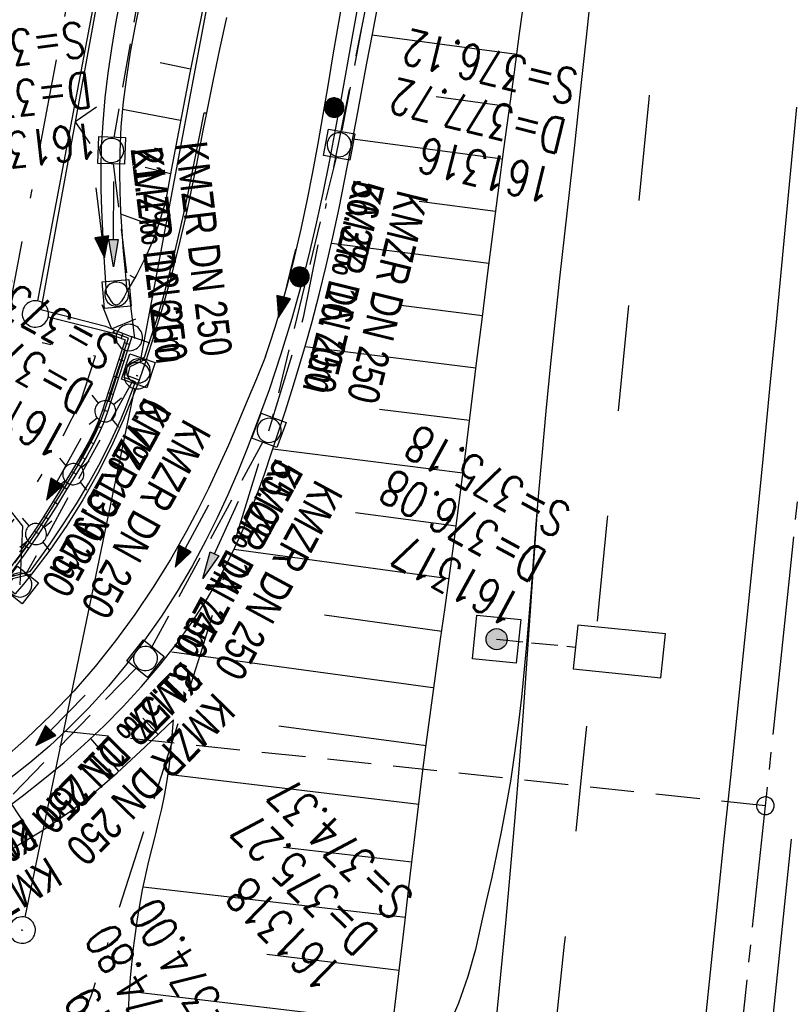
# Model space of a CAD drawing. Extents: x 510932 to 511602, y 463659 to 464636.
# Tile 30 of 81: x 511265 to 511309, y 464120 to 464176. Entities that reach past the tile are written whole.
import ezdxf

# ---------------------------------------------------------------- set-up
doc = ezdxf.new("R2010")
doc.units = 0
doc.header["$LTSCALE"] = 10
doc.header["$MEASUREMENT"] = 0
for name, pattern in [('ACAD_ISO16W100', [73, 15, -6.5, 15, -6.5, 15, -7, 1, -7]), ('ACHSE', [5.5, 4, -0.5, 0.5, -0.5]), ('AUSGEZOGEN', [0]), ('LT00', [0]), ('LT02', [0.4, 0.2, -0.2]), ('LT08', [0.42, 0.2, -0.1, 0.02, -0.1]), ('LT12', [0.4, 0.3, -0.1]), ('LT17', [0.15, 0.1, -0.05]), ('STRICHLINIE2', [0.375, 0.25, -0.125])]:
    doc.linetypes.add(name, pattern=pattern)
doc.layers.get('0').update_dxf_attribs({"linetype": 'LT00'})
for name, color, linetype in [('--EK_FBR', 1, 'LT00'), ('--EK_Halt-Pfeil', 4, 'LT00'), ('--EK_Haltung', 7, 'STRICHLINIE2'), ('--EK_Haltung-Text', 140, 'LT00'), ('--EK_Schacht-Text', 5, 'LT00'), ('--EK_ST-93-1', 30, 'LT17'), ('--EL_DFK_AB_L', 21, 'LT00'), ('--EL_DFK_AB_P', 7, 'LT00'), ('--EL_Halt-Pfeil', 4, 'LT00'), ('--EL_Haltung', 182, 'STRICHLINIE2'), ('--EL_Haltung-Text', 182, 'LT00'), ('-AX-093', 35, 'ACHSE'), ('-ST-93-1', 250, 'LT00'), ('BAB-KABEL', 220, 'ACAD_ISO16W100'), ('DFK_AB_L', 21, 'LT00'), ('DFK_AB_P', 7, 'LT00'), ('DFK_GZPKT', 250, 'LT00'), ('DFK_KATASTER', 250, 'LT00'), ('GEMEINDEGRENZE', 3, 'LT08'), ('PFEIL', 140, 'AUSGEZOGEN'), ('V104_AFBR_BAB', 250, 'LT00'), ('V104_BGL', 142, 'LT00'), ('V104_BOESCH', 250, 'LT00'), ('V104_BOSCHUNG', 250, 'LT00'), ('V104_GEHWEG', 250, 'LT00'), ('V104_GRABEN', 250, 'LT00'), ('V104_H_BORD', 8, 'LT00'), ('V104_KA_MULD', 182, 'LT00'), ('V104_LAGEPLAN', 1, 'LT00'), ('V104_LD_MARK', 250, 'LT00'), ('V104_LG_MARK', 250, 'LT02'), ('V104_MAUER', 142, 'LT00'), ('V104_ZAUN', 40, 'LT00'), ('VERKEHRSZEICH-BRÜ', 11, 'Continuous')]:
    doc.layers.add(name, color=color, linetype=linetype)
doc.styles.add('Haltungsbeschriftung', font='ARIAL.TTF', dxfattribs={"width": 0.75})
doc.styles.add('schachtbeschriftung', font='romans.shx', dxfattribs={"width": 0.75, "height": 2})

# ---------------------------------------------------------------- blocks, each defined once
blk = doc.blocks.new('SYMB7010')
at = {"color": 0, "linetype": 'ByBlock'}
for points in [[(-0.031408, 0.499213), (-0.093728, 0.49134), (-0.15457, 0.475719), (-0.212975, 0.452595), (-0.268021, 0.422333), (-0.31884, 0.385411), (-0.36463, 0.342411), (-0.40467, 0.29401), (-0.438329, 0.240973), (-0.465074, 0.184136), (-0.484486, 0.124395), (-0.496256, 0.062692), (-0.5002, 0)], [(0.5002, 0), (0.496256, 0.062692), (0.484485, 0.124395), (0.465074, 0.184136), (0.438329, 0.240973), (0.40467, 0.29401), (0.36463, 0.342411), (0.31884, 0.385411), (0.268021, 0.422333), (0.212975, 0.452595), (0.15457, 0.475719), (0.093728, 0.49134), (0.031408, 0.499213), (-0.031408, 0.499213)], [(-0.5002, 0), (-0.496256, -0.062692), (-0.484486, -0.124395), (-0.465075, -0.184136), (-0.438329, -0.240973), (-0.404671, -0.29401), (-0.36463, -0.342411), (-0.31884, -0.385411), (-0.268021, -0.422333), (-0.212975, -0.452595), (-0.154571, -0.475719), (-0.093728, -0.49134), (-0.031408, -0.499213), (0.031408, -0.499213)], [(0.031408, -0.499213), (0.093728, -0.491341), (0.15457, -0.475719), (0.212975, -0.452595), (0.268021, -0.422333), (0.31884, -0.385411), (0.36463, -0.342411), (0.404671, -0.294011), (0.438329, -0.240974), (0.465075, -0.184136), (0.484486, -0.124395), (0.496256, -0.062692), (0.500201, 0)]]:
    blk.add_lwpolyline(points, dxfattribs=at)
blk = doc.blocks.new('SYMB7030')
at = {"color": 0, "linetype": 'ByBlock'}
for p, q in [((-0.353695, 0.353695), (-0.697, 0.697)), ((0.353695, 0.353695), (0.697, 0.697)), ((-0.353695, -0.353695), (-0.697, -0.697)), ((0.353695, -0.353695), (0.697, -0.697))]:
    blk.add_line(p, q, dxfattribs=at)
for points in [[(-0.031408, 0.499213), (-0.093728, 0.49134), (-0.15457, 0.475719), (-0.212975, 0.452595), (-0.268021, 0.422333), (-0.31884, 0.385411), (-0.36463, 0.342411), (-0.40467, 0.29401), (-0.438329, 0.240973), (-0.465074, 0.184136), (-0.484486, 0.124395), (-0.496256, 0.062692), (-0.5002, 0)], [(0.5002, 0), (0.496256, 0.062692), (0.484485, 0.124395), (0.465074, 0.184136), (0.438329, 0.240973), (0.40467, 0.29401), (0.36463, 0.34241), (0.31884, 0.385411), (0.268021, 0.422333), (0.212975, 0.452595), (0.15457, 0.475719), (0.093728, 0.49134), (0.031408, 0.499213), (-0.031408, 0.499213)], [(-0.5002, 0), (-0.496256, -0.062692), (-0.484486, -0.124395), (-0.465074, -0.184136), (-0.438329, -0.240973), (-0.404671, -0.29401), (-0.36463, -0.342411), (-0.31884, -0.385411), (-0.268021, -0.422333), (-0.212975, -0.452595), (-0.15457, -0.475719), (-0.093728, -0.49134), (-0.031408, -0.499213), (0.031408, -0.499213), (0.093728, -0.49134), (0.15457, -0.475719), (0.212975, -0.452595), (0.268021, -0.422333), (0.31884, -0.385411), (0.36463, -0.342411), (0.404671, -0.29401), (0.438329, -0.240973), (0.465075, -0.184136), (0.484486, -0.124395), (0.496256, -0.062692), (0.500201, 0)]]:
    blk.add_lwpolyline(points, dxfattribs=at)
blk = doc.blocks.new('SYMB0003')
at = {"color": 0, "linetype": 'ByBlock'}
for p, q in [((-0.015712, 0), (0.010166, 0.012015)), ((0, -0.021257), (-0.015712, 0)), ((0.010166, 0.012015), (0, -0.021257))]:
    blk.add_line(p, q, dxfattribs=at)
for points in [[(-0.031395, 0.499013), (-0.093691, 0.491144), (-0.154509, 0.475528), (-0.21289, 0.452414), (-0.267913, 0.422164), (-0.318712, 0.385257), (-0.364484, 0.342274), (-0.404509, 0.293893), (-0.438154, 0.240877), (-0.464888, 0.184062), (-0.484292, 0.124345), (-0.496058, 0.062667), (-0.5, 0)], [(0.5, 0), (0.496057, 0.062667), (0.484292, 0.124345), (0.464888, 0.184062), (0.438153, 0.240877), (0.404509, 0.293893), (0.364484, 0.342274), (0.318712, 0.385257), (0.267913, 0.422164), (0.21289, 0.452414), (0.154509, 0.475528), (0.093691, 0.491144), (0.031395, 0.499013), (-0.031395, 0.499013)], [(-0.5, 0), (-0.496058, -0.062667), (-0.484292, -0.124345), (-0.464888, -0.184062), (-0.438154, -0.240877), (-0.404509, -0.293893), (-0.364485, -0.342274), (-0.318712, -0.385257), (-0.267914, -0.422164), (-0.21289, -0.452414), (-0.154509, -0.475529), (-0.093691, -0.491144), (-0.031395, -0.499014), (0.031395, -0.499014)], [(0.031395, -0.499014), (0.093691, -0.491144), (0.154509, -0.475529), (0.21289, -0.452414), (0.267914, -0.422164), (0.318712, -0.385257), (0.364485, -0.342274), (0.404509, -0.293893), (0.438154, -0.240877), (0.464889, -0.184062), (0.484292, -0.124345), (0.496058, -0.062667), (0.5, 0)]]:
    blk.add_lwpolyline(points, dxfattribs=at)
blk = doc.blocks.new('Pfreil3')
at = {"layer": 'PFEIL'}
blk.add_hatch(color=256, dxfattribs=at).paths.add_polyline_path([(-1.549, 0.273), (-1.549, -0.273), (0, 0)])
for p, q in [((-1.549, 0), (-4.831, 0)), ((-1.549, -0.273), (-1.549, 0.273)), ((-1.549, 0.273), (0, 0)), ((0, 0), (-1.549, -0.273))]:
    blk.add_line(p, q, dxfattribs=at)
blk = doc.blocks.new('SYMB0011')
at = {"color": 0, "linetype": 'ByBlock'}
for p, q in [((0.5, 0), (-0.5, 0)), ((0, 0.5), (0, -0.5))]:
    blk.add_line(p, q, dxfattribs=at)
blk = doc.blocks.new('SYMB0024')
at = {"color": 0, "linetype": 'ByBlock'}
for p, q in [((-0.5, 0.5), (0, 0)), ((0, 0), (0.5, 0.5))]:
    blk.add_line(p, q, dxfattribs=at)
blk = doc.blocks.new('SYMB0031')
at = {"color": 0, "linetype": 'ByBlock'}
for p, q in [((-0.488994, -0.094378), (-0.488994, 0.094378)), ((-0.468994, -0.167624), (-0.468994, 0.167624)), ((-0.448994, -0.219437), (-0.448994, 0.219437)), ((-0.428994, -0.252911), (-0.428994, 0.252911)), ((-0.408994, -0.286386), (-0.408994, 0.286386)), ((-0.388994, -0.311651), (-0.388994, 0.311651)), ((-0.368994, -0.334543), (-0.368994, 0.334543)), ((-0.348993, -0.357434), (-0.348994, 0.357434)), ((-0.328993, -0.374586), (-0.328994, 0.374586)), ((-0.308993, -0.390535), (-0.308994, 0.390535)), ((-0.288993, -0.406485), (-0.288994, 0.406485)), ((-0.268993, -0.42076), (-0.268994, 0.42076)), ((-0.248994, -0.431522), (-0.248994, 0.431523)), ((-0.228994, -0.442285), (-0.228994, 0.442285)), ((-0.208994, -0.453047), (-0.208994, 0.453047)), ((-0.188993, -0.462207), (-0.188994, 0.462207)), ((-0.168994, -0.468705), (-0.168994, 0.468705)), ((-0.148994, -0.475204), (-0.148994, 0.475204)), ((-0.128994, -0.481702), (-0.128994, 0.481702)), ((-0.108994, -0.487771), (-0.108994, 0.487771)), ((-0.088993, -0.49048), (-0.088994, 0.49048)), ((-0.068994, -0.493189), (-0.068994, 0.493189)), ((-0.048994, -0.495898), (-0.048994, 0.495898)), ((-0.028994, -0.498608), (-0.028994, 0.498608)), ((-0.008994, -0.498893), (-0.008994, 0.498893)), ((0.011006, -0.497995), (0.011006, 0.497995)), ((0.031006, -0.497096), (0.031006, 0.497096)), ((0.051006, -0.496198), (0.051006, 0.496198)), ((0.071006, -0.494587), (0.071006, 0.494587)), ((0.091006, -0.490022), (0.091006, 0.490022)), ((0.111006, -0.485457), (0.111006, 0.485457)), ((0.131006, -0.480892), (0.131006, 0.480892)), ((0.151006, -0.476327), (0.151006, 0.476328)), ((0.171006, -0.468476), (0.171006, 0.468477)), ((0.191006, -0.459928), (0.191006, 0.459928)), ((0.211006, -0.45138), (0.211006, 0.45138)), ((0.231006, -0.442831), (0.231006, 0.442831)), ((0.251007, -0.431009), (0.251006, 0.431009)), ((0.271006, -0.417807), (0.271006, 0.417807)), ((0.291007, -0.404605), (0.291006, 0.404605)), ((0.311006, -0.391403), (0.311006, 0.391403)), ((0.331006, -0.372499), (0.331006, 0.3725)), ((0.351007, -0.353377), (0.351006, 0.353378)), ((0.371006, -0.334256), (0.371006, 0.334256)), ((0.391006, -0.309052), (0.391006, 0.309052)), ((0.411006, -0.281524), (0.411006, 0.281524)), ((0.431006, -0.252748), (0.431006, 0.252749)), ((0.451006, -0.211218), (0.451006, 0.211219)), ((0.471006, -0.165218), (0.471006, 0.165219)), ((0.491006, -0.09275), (0.491006, 0.092751))]:
    blk.add_line(p, q, dxfattribs=at)
for points in [[(-0.031395, 0.499013), (-0.093691, 0.491144), (-0.154509, 0.475528), (-0.21289, 0.452414), (-0.267913, 0.422164), (-0.318712, 0.385257), (-0.364484, 0.342274), (-0.404509, 0.293893), (-0.438154, 0.240877), (-0.464888, 0.184062), (-0.484292, 0.124345), (-0.496058, 0.062667), (-0.5, 0)], [(-0.5, 0), (-0.496058, -0.062667), (-0.484292, -0.124345), (-0.464888, -0.184062), (-0.438154, -0.240877), (-0.404509, -0.293893), (-0.364485, -0.342274), (-0.318712, -0.385257), (-0.267914, -0.422164), (-0.21289, -0.452414), (-0.154509, -0.475529), (-0.093691, -0.491144), (-0.031395, -0.499014), (0.031395, -0.499014)], [(0.5, 0), (0.496057, 0.062667), (0.484292, 0.124345), (0.464888, 0.184062), (0.438153, 0.240877), (0.404509, 0.293893), (0.364484, 0.342274), (0.318712, 0.385257), (0.267913, 0.422164), (0.21289, 0.452414), (0.154509, 0.475528), (0.093691, 0.491144), (0.031395, 0.499013), (-0.031395, 0.499013)], [(0.031395, -0.499014), (0.093691, -0.491144), (0.154509, -0.475529), (0.21289, -0.452414), (0.267914, -0.422164), (0.318712, -0.385257), (0.364485, -0.342274), (0.404509, -0.293893), (0.438154, -0.240877), (0.464889, -0.184062), (0.484292, -0.124345), (0.496058, -0.062667), (0.5, 0)]]:
    blk.add_lwpolyline(points, dxfattribs=at)
blk = doc.blocks.new('SYMB1210')
at = {"color": 0, "linetype": 'ByBlock'}
blk.add_line((0.018815, -0.179014), (0.055623, -0.17119), dxfattribs=at)
for points in [[(-0.2, -0.2), (-0.2, 0.2), (0.2, 0.2), (0.2, -0.2), (-0.2, -0.2)], [(0.018815, 0.179014), (-0.018815, 0.179014), (-0.055623, 0.17119), (-0.09, 0.155885), (-0.120444, 0.133766), (-0.145623, 0.105801), (-0.164438, 0.073213), (-0.176067, 0.037424), (-0.18, 0)], [(0.18, 0), (0.176067, 0.037424), (0.164438, 0.073213), (0.145623, 0.105801), (0.120444, 0.133766), (0.09, 0.155885), (0.055623, 0.17119), (0.018815, 0.179014)], [(-0.18, 0), (-0.176067, -0.037424), (-0.164438, -0.073213), (-0.145623, -0.105801), (-0.120444, -0.133766), (-0.09, -0.155885), (-0.055623, -0.17119), (-0.018815, -0.179014), (0.018815, -0.179014)], [(0.055623, -0.17119), (0.09, -0.155885), (0.120444, -0.133766), (0.145623, -0.105801), (0.164438, -0.073213), (0.176067, -0.037424), (0.18, 0)]]:
    blk.add_lwpolyline(points, dxfattribs=at)
blk = doc.blocks.new('SYMB0070')
at = {"color": 0, "linetype": 'ByBlock'}
for p, q in [((-0.5, 0), (0.2, 0)), ((0.5, 0), (0.2, 0.1)), ((0.2, 0.1), (0.2, 0)), ((0.468, 0), (0.21, 0.086)), ((0.21, 0.086), (0.21, -0.086)), ((0.21, -0.086), (0.468, 0)), ((0.22, -0.072), (0.437, 0)), ((0.23, -0.058), (0.405, 0)), ((0.24, -0.045), (0.374, 0)), ((0.342, 0), (0.25, 0.031)), ((0.25, 0.031), (0.25, -0.031)), ((0.25, -0.031), (0.342, 0)), ((0.26, -0.017), (0.31, 0)), ((0.27, -0.003), (0.279, 0))]:
    blk.add_line(p, q, dxfattribs=at)
for points in [[(0.2, 0), (0.2, -0.1), (0.5, 0)], [(0.437, 0), (0.22, 0.072), (0.22, -0.072)], [(0.405, 0), (0.23, 0.058), (0.23, -0.058)], [(0.374, 0), (0.24, 0.045), (0.24, -0.045)], [(0.31, 0), (0.26, 0.017), (0.26, -0.017)], [(0.279, 0), (0.27, 0.003), (0.27, -0.003)]]:
    blk.add_lwpolyline(points, dxfattribs=at)
blk = doc.blocks.new('SYMB2')
at = {"color": 0, "linetype": 'ByBlock', "flags": 128}
for points in [[(-0.031395, 0.499013), (-0.093691, 0.491144), (-0.154509, 0.475528), (-0.21289, 0.452414), (-0.267913, 0.422164), (-0.318712, 0.385257), (-0.364484, 0.342274), (-0.404509, 0.293893), (-0.438154, 0.240877), (-0.464888, 0.184062), (-0.484292, 0.124345), (-0.496058, 0.062667), (-0.5, 0)], [(-0.5, 0), (-0.496058, -0.062667), (-0.484292, -0.124345), (-0.464888, -0.184062), (-0.438154, -0.240877), (-0.404509, -0.293893), (-0.364485, -0.342274), (-0.318712, -0.385257), (-0.267914, -0.422164), (-0.21289, -0.452414), (-0.154509, -0.475529), (-0.093691, -0.491144), (-0.031395, -0.499014), (0.031395, -0.499014)], [(0.5, 0), (0.496057, 0.062667), (0.484292, 0.124345), (0.464888, 0.184062), (0.438153, 0.240877), (0.404509, 0.293893), (0.364484, 0.342274), (0.318712, 0.385257), (0.267913, 0.422164), (0.21289, 0.452414), (0.154509, 0.475528), (0.093691, 0.491144), (0.031395, 0.499013), (-0.031395, 0.499013)], [(0.031395, -0.499014), (0.093691, -0.491144), (0.154509, -0.475529), (0.21289, -0.452414), (0.267914, -0.422164), (0.318712, -0.385257), (0.364485, -0.342274), (0.404509, -0.293893), (0.438154, -0.240877), (0.464889, -0.184062), (0.484292, -0.124345), (0.496058, -0.062667), (0.5, 0)]]:
    blk.add_lwpolyline(points, dxfattribs=at)

msp = doc.modelspace()

# ---------------------------------------------------------------- hatches: boundary and pattern name
at = {"layer": 'VERKEHRSZEICH-BRÜ'}
msp.add_hatch(color=256, dxfattribs=at).paths.add_polyline_path([(511293.034, 464141.15, 1), (511291.84, 464141.27, 1)])

# ---------------------------------------------------------------- linework, layer by layer
at = {"layer": '--EK_FBR'}
for points in [[(511301.082, 464211.854), (511300.615, 464206.947), (511300.149, 464202.039), (511299.681, 464197.131), (511299.333, 464193.507), (511298.983, 464189.884), (511298.627, 464186.261), (511298.266, 464182.638), (511297.897, 464179.017), (511297.518, 464175.397), (511297.129, 464171.779), (511296.852, 464169.262), (511296.571, 464166.745), (511296.291, 464164.228), (511296.014, 464161.711), (511295.743, 464159.192), (511295.481, 464156.672), (511295.232, 464154.15), (511294.997, 464151.626), (511294.781, 464149.099)], [(511279.32, 464157.252), (511279.583, 464158.061), (511279.842, 464158.87), (511280.092, 464159.682), (511280.547, 464161.273), (511280.96, 464162.875), (511281.338, 464164.486), (511281.684, 464166.105), (511282.005, 464167.731), (511282.307, 464169.362), (511282.594, 464170.997), (511282.872, 464172.634), (511283.146, 464174.271), (511283.422, 464175.908), (511283.836, 464178.295)], [(511277.102, 464176.512), (511276.707, 464174.709), (511276.324, 464172.904), (511275.958, 464171.095), (511275.763, 464170.09), (511275.571, 464169.084), (511275.377, 464168.079), (511275.178, 464167.074), (511274.789, 464165.242), (511274.363, 464163.418), (511273.899, 464161.603), (511273.394, 464159.8), (511272.844, 464158.01), (511272.498, 464156.963), (511272.132, 464155.922), (511271.709, 464154.8), (511271.255, 464153.689), (511270.552, 464152.133), (511269.781, 464150.606), (511268.943, 464149.115), (511268.038, 464147.663), (511267.068, 464146.257), (511266.033, 464144.901), (511265.57, 464144.336), (511265.099, 464143.778)], [(511309.473, 464171.416), (511309.09, 464167.419), (511308.708, 464163.423), (511308.324, 464159.426), (511307.938, 464155.43), (511307.548, 464151.434), (511307.151, 464147.439), (511306.796, 464143.924), (511306.436, 464140.41), (511306.073, 464136.896), (511305.708, 464133.383), (511305.343, 464129.869), (511304.979, 464126.355), (511304.619, 464122.841), (511304.267, 464119.368)], [(511279.32, 464157.252), (511278.802, 464155.993), (511278.28, 464154.736), (511277.75, 464153.483), (511277.207, 464152.235), (511276.648, 464150.996), (511276.068, 464149.767), (511275.463, 464148.549), (511274.829, 464147.346), (511273.913, 464145.733), (511272.936, 464144.154), (511271.898, 464142.612), (511270.8, 464141.113), (511269.641, 464139.66), (511268.422, 464138.258), (511267.143, 464136.911), (511265.744, 464135.565), (511264.283, 464134.284)], [(511294.781, 464149.099), (511294.654, 464147.499), (511294.532, 464145.898), (511294.41, 464144.298), (511294.284, 464142.698), (511294.15, 464141.099), (511294.004, 464139.502), (511293.841, 464137.908), (511293.659, 464136.316), (511293.452, 464134.729), (511293.217, 464133.147), (511292.949, 464131.569), (511292.703, 464130.277), (511292.437, 464128.989), (511292.156, 464127.702), (511291.866, 464126.418), (511291.57, 464125.134), (511291.229, 464123.58), (511290.795, 464122.05), (511290.269, 464120.548), (511289.653, 464119.081)], [(511309.159, 464129.847), (511308.651, 464124.898), (511308.141, 464119.95), (511307.63, 464115.002), (511307.115, 464110.054), (511306.595, 464105.107), (511306.37, 464102.978), (511306.146, 464100.848), (511305.925, 464098.718), (511305.71, 464096.588), (511305.508, 464094.53), (511305.312, 464092.471), (511305.117, 464090.412), (511303.814, 464078.936), (511302.355, 464066.221)]]:
    msp.add_lwpolyline(points, dxfattribs=at)
at = {"layer": '--EK_Haltung'}
for p, q in [((511281.165, 464230.446), (511270.707, 464169.702)), ((511291.19, 464209.379), (511283.638, 464170.024)), ((511283.318, 464168.559), (511279.697, 464153.796)), ((511270.67, 464168.218), (511272.003, 464157.19)), ((511271.73, 464155.789), (511265.728, 464144.943)), ((511279.161, 464152.409), (511272.856, 464140.768)), ((511271.975, 464139.572), (511264.805, 464132.229))]:
    msp.add_line(p, q, dxfattribs=at)
at = {"layer": '--EK_Schacht-Text', "flags": 128}
msp.add_lwpolyline([(511261.52, 464152.654), (511265.51, 464147.63), (511265.365, 464144.287)], dxfattribs=at)
at = {"layer": '--EK_ST-93-1', "ltscale": 2.5}
msp.add_line((511307.696, 464131.752), (511267.909, 464135.97), dxfattribs=at)
at = {"layer": '--EL_DFK_AB_L'}
for p, q in [((511293.721, 464271.213), (511272.169, 464156.907)), ((511271.878, 464155.436), (511265.653, 464125.424))]:
    msp.add_line(p, q, dxfattribs=at)
at = {"layer": '--EL_Haltung'}
for p, q in [((511281.165, 464230.446), (511270.707, 464169.702)), ((511291.19, 464209.379), (511283.638, 464170.024)), ((511283.318, 464168.559), (511279.697, 464153.796)), ((511270.67, 464168.218), (511272.003, 464157.19)), ((511271.73, 464155.789), (511265.728, 464144.943)), ((511279.161, 464152.409), (511272.856, 464140.768)), ((511271.975, 464139.572), (511264.805, 464132.229))]:
    msp.add_line(p, q, dxfattribs=at)
at = {"layer": '-AX-093', "ltscale": 0.2}
msp.add_lwpolyline([(511311.545, 464168.899), (511308.958, 464143.746), (511306.292, 464118.601), (511303.546, 464093.465), (511300.721, 464068.338), (511297.816, 464043.22), (511294.832, 464018.111), (511291.768, 463993.012), (511288.625, 463967.922), (511285.403, 463942.843), (511282.101, 463917.774), (511278.72, 463892.715), (511275.259, 463867.668), (511271.72, 463842.631), (511268.101, 463817.606), (511264.403, 463792.592), (511260.626, 463767.59), (511256.77, 463742.6), (511252.835, 463717.623), (511248.821, 463692.658), (511247.529, 463684.785)], dxfattribs=at)
at = {"layer": 'BAB-KABEL', "ltscale": 0.03, "flags": 128}
msp.add_lwpolyline([(511317.465, 464607.329), (511317.473, 464606.228), (511316.723, 464592.274), (511316.629, 464590.682), (511316.534, 464580.247), (511316.816, 464565.638), (511316.264, 464552.985), (511315.796, 464537.2), (511315.445, 464531.469), (511315.327, 464529.598), (511314.626, 464523.401), (511311.802, 464485.481), (511308.492, 464450.379), (511305.835, 464420.717), (511305.165, 464407.759), (511306.652, 464404.454), (511304.998, 464384.959), (511303.841, 464369.925), (511300.645, 464352.334), (511298.282, 464339.432), (511296.682, 464319.532), (511291.988, 464294.764), (511287.949, 464273.112), (511283.781, 464252.255), (511281.435, 464241.806), (511280.264, 464232.828), (511294.327, 464230.457), (511294.717, 464228.766), (511293.726, 464222.49), (511287.744, 464190.703), (511285.096, 464177.547), (511281.462, 464159.476), (511275.729, 464140.751), (511269.413, 464120.985), (511266.044, 464112.943), (511255.375, 464088.861), (511267.408, 464079.396), (511265.737, 464047.875), (511262.919, 464020.572), (511259.715, 463994.299), (511255.362, 463960.849), (511252.282, 463940.059), (511247.673, 463921.512), (511241.775, 463907.503), (511231.564, 463882.874), (511247.706, 463873.301), (511242.799, 463840.155), (511239.518, 463814.195), (511229.003, 463807.426), (511220.359, 463795.988), (511228.062, 463774.69), (511221.047, 463738.687), (511215.668, 463709.215), (511211.017, 463688.301)], dxfattribs=at)
at = {"layer": 'DFK_AB_L'}
for p, q in [((511293.721, 464271.213), (511272.169, 464156.907)), ((511271.878, 464155.436), (511265.653, 464125.424))]:
    msp.add_line(p, q, dxfattribs=at)
at = {"layer": 'DFK_KATASTER'}
for p, q in [((511266.39, 464160.417), (511278.291, 464223.333)), ((511270.853, 464158.522), (511266.977, 464159.497)), ((511270.409, 464154.73), (511271.349, 464157.627)), ((511268.677, 464151.124), (511269.943, 464153.606)), ((511266.603, 464147.698), (511268.078, 464150.062)), ((511264.238, 464144.476), (511265.913, 464146.693))]:
    msp.add_line(p, q, dxfattribs=at)
at = {"layer": 'GEMEINDEGRENZE', "ltscale": 2.5, "flags": 128}
msp.add_lwpolyline([(510955.418, 463956.46), (510984.643, 463964.401), (511022.61, 463976.051), (511115.765, 464006.067), (511125.119, 464006.189), (511127.972, 464006.232), (511141.821, 464068.669), (511147.251, 464110.787), (511145.826, 464126.184), (511140.364, 464140.309), (511125.905, 464157.166), (511130.198, 464162.429), (511147.669, 464187.979), (511163.304, 464175.908), (511220.322, 464139.483), (511221.496, 464133.768), (511224.292, 464132.831), (511228.083, 464132.209), (511231.987, 464131.836), (511235.827, 464131.654), (511239.611, 464132.102), (511243.389, 464132.873), (511247.049, 464134.051), (511250.592, 464135.658), (511254.009, 464137.449), (511257.11, 464139.688), (511260.042, 464142.214), (511262.731, 464144.97), (511265.043, 464148.031), (511267.093, 464151.319), (511268.83, 464154.726), (511269.658, 464157.276), (511264.514, 464158.57), (511276.943, 464224.277), (511277.673, 464232.3), (511293.146, 464312.658), (511294.667, 464320.83), (511298.569, 464352.138), (511300.855, 464378.237), (511302.403, 464397.081), (511302.932, 464407.141), (511302.953, 464407.635), (511306.996, 464455.436), (511309.133, 464480.689), (511312.442, 464550.532), (511314.022, 464582.963), (511327.222, 464590.538), (511358.906, 464589.094), (511362.89, 464579.068), (511451.194, 464578.849), (511502.173, 464571.933), (511508.943, 464570.82), (511599.854, 464555.961)], dxfattribs=at)
at = {"layer": 'V104_AFBR_BAB'}
for points in [[(511301.082, 464211.854), (511300.615, 464206.947), (511300.149, 464202.039), (511299.681, 464197.131), (511299.333, 464193.507), (511298.983, 464189.884), (511298.627, 464186.261), (511298.266, 464182.638), (511297.897, 464179.017), (511297.518, 464175.397), (511297.129, 464171.779), (511296.852, 464169.262), (511296.571, 464166.745), (511296.291, 464164.228), (511296.014, 464161.711), (511295.743, 464159.192), (511295.481, 464156.672), (511295.232, 464154.15), (511294.997, 464151.626), (511294.781, 464149.099)], [(511277.102, 464176.512), (511276.707, 464174.709), (511276.324, 464172.904), (511275.958, 464171.095), (511275.763, 464170.09), (511275.571, 464169.084), (511275.377, 464168.079), (511275.178, 464167.074), (511274.789, 464165.242), (511274.363, 464163.418), (511273.899, 464161.603), (511273.394, 464159.8), (511272.844, 464158.01), (511272.498, 464156.963), (511272.132, 464155.922), (511271.709, 464154.8), (511271.255, 464153.689), (511270.552, 464152.133), (511269.781, 464150.606), (511268.943, 464149.115), (511268.038, 464147.663), (511267.068, 464146.257), (511266.033, 464144.901), (511265.57, 464144.336), (511265.099, 464143.778)], [(511309.473, 464171.416), (511309.09, 464167.419), (511308.708, 464163.423), (511308.324, 464159.426), (511307.938, 464155.43), (511307.548, 464151.434), (511307.151, 464147.439), (511306.796, 464143.924), (511306.436, 464140.41), (511306.073, 464136.896), (511305.708, 464133.383), (511305.343, 464129.869), (511304.979, 464126.355), (511304.619, 464122.841), (511304.267, 464119.368)], [(511294.781, 464149.099), (511294.654, 464147.499), (511294.532, 464145.898), (511294.41, 464144.298), (511294.284, 464142.698), (511294.15, 464141.099), (511294.004, 464139.502), (511293.841, 464137.908), (511293.659, 464136.316), (511293.452, 464134.729), (511293.217, 464133.147), (511292.949, 464131.569), (511292.703, 464130.277), (511292.437, 464128.989), (511292.156, 464127.702), (511291.866, 464126.418), (511291.57, 464125.134), (511291.229, 464123.58), (511290.795, 464122.05), (511290.269, 464120.548), (511289.653, 464119.081)], [(511309.159, 464129.847), (511308.651, 464124.898), (511308.141, 464119.95), (511307.63, 464115.002), (511307.115, 464110.054), (511306.595, 464105.107), (511306.37, 464102.978), (511306.146, 464100.848), (511305.925, 464098.718), (511305.71, 464096.588), (511305.508, 464094.53), (511305.312, 464092.471), (511305.117, 464090.412), (511303.814, 464078.936), (511302.355, 464066.221)]]:
    msp.add_lwpolyline(points, dxfattribs=at)
at = {"layer": 'V104_AFBR_BAB', "color": 2}
msp.add_lwpolyline([(511279.32, 464157.252), (511278.802, 464155.993), (511278.28, 464154.736), (511277.75, 464153.483), (511277.207, 464152.235), (511276.648, 464150.996), (511276.068, 464149.767), (511275.463, 464148.549), (511274.829, 464147.346), (511273.913, 464145.733), (511272.936, 464144.154), (511271.898, 464142.612), (511270.8, 464141.113), (511269.641, 464139.66), (511268.422, 464138.258), (511267.143, 464136.911), (511265.744, 464135.565), (511264.283, 464134.284)], dxfattribs=at)
at = {"layer": 'V104_BGL'}
msp.add_lwpolyline([(511279.32, 464157.252), (511279.583, 464158.061), (511279.842, 464158.87), (511280.092, 464159.682), (511280.547, 464161.273), (511280.96, 464162.875), (511281.338, 464164.486), (511281.684, 464166.105), (511282.005, 464167.731), (511282.307, 464169.362), (511282.594, 464170.997), (511282.872, 464172.634), (511283.146, 464174.271), (511283.422, 464175.908), (511283.836, 464178.295)], dxfattribs=at)
at = {"layer": 'V104_BOESCH'}
for points in [[(511275.878, 464177.596), (511275.456, 464175.535), (511275.04, 464173.472), (511274.634, 464171.408), (511274.294, 464169.625), (511273.961, 464167.84), (511273.632, 464166.055), (511273.323, 464164.982), (511272.947, 464163.931), (511272.507, 464162.905), (511272.004, 464161.908), (511271.44, 464160.945)], [(511286.564, 464119.51), (511286.741, 464120.961), (511286.986, 464123.021), (511287.224, 464125.078), (511287.461, 464127.134), (511287.699, 464129.187), (511287.942, 464131.24), (511288.194, 464133.291), (511288.444, 464135.236), (511288.703, 464137.181), (511288.968, 464139.126), (511289.237, 464141.07), (511289.507, 464143.015), (511289.774, 464144.96), (511290.037, 464146.906), (511290.364, 464149.397), (511290.681, 464151.889), (511290.992, 464154.382), (511291.3, 464156.875), (511291.608, 464159.368), (511291.917, 464161.861), (511292.233, 464164.353), (511292.556, 464166.844), (511292.848, 464169.032), (511293.146, 464171.219), (511293.446, 464173.406), (511293.743, 464175.593), (511294.036, 464177.781)], [(511264.779, 464129.22), (511265.699, 464129.77), (511266.607, 464130.336), (511267.499, 464130.927), (511268.369, 464131.546), (511269.228, 464132.209), (511270.064, 464132.902), (511270.882, 464133.618), (511271.686, 464134.351), (511272.479, 464135.095), (511273.283, 464135.86), (511274.084, 464136.628)], [(511271.532, 464119.852), (511271.572, 464120.927), (511271.644, 464121.999), (511271.811, 464123.67), (511272.043, 464125.327), (511272.337, 464126.972), (511272.692, 464128.605), (511272.873, 464129.346), (511273.059, 464130.087), (511273.244, 464130.828), (511273.42, 464131.57), (511273.58, 464132.314), (511273.718, 464133.063), (511273.845, 464133.948), (511273.942, 464134.839), (511274.018, 464135.732), (511274.084, 464136.628)]]:
    msp.add_lwpolyline(points, dxfattribs=at)
at = {"layer": 'V104_BOSCHUNG'}
for p, q in [((511293.583, 464174.412), (511285.372, 464175.507)), ((511275.062, 464173.581), (511273.327, 464173.93)), ((511293.176, 464171.439), (511288.997, 464171.997)), ((511274.489, 464170.653), (511271.191, 464171.284)), ((511292.772, 464168.467), (511284.264, 464169.601)), ((511273.923, 464167.631), (511272.473, 464167.987)), ((511292.381, 464165.504), (511288.033, 464166.072)), ((511273.19, 464164.588), (511271.094, 464165.336)), ((511292.003, 464162.541), (511283.057, 464163.684)), ((511271.897, 464161.715), (511271.62, 464161.867)), ((511291.633, 464159.576), (511286.995, 464160.156)), ((511291.266, 464156.599), (511281.56, 464157.812)), ((511290.898, 464153.622), (511285.784, 464154.261)), ((511290.522, 464150.633), (511279.731, 464152.007)), ((511290.133, 464147.633), (511284.428, 464148.384)), ((511289.729, 464144.633), (511277.523, 464146.294)), ((511289.317, 464141.648), (511282.655, 464142.569)), ((511288.819, 464138.44), (511273.993, 464140.466)), ((511273.222, 464135.802), (511272.346, 464136.719)), ((511288.433, 464135.158), (511280.064, 464136.264)), ((511270.987, 464133.712), (511269.387, 464135.564)), ((511288.013, 464131.827), (511273.774, 464133.531)), ((511268.632, 464131.743), (511267.915, 464132.694)), ((511266.098, 464130.015), (511264.906, 464131.842)), ((511287.619, 464128.545), (511280.344, 464129.389)), ((511287.262, 464125.407), (511272.37, 464127.134)), ((511286.913, 464122.401), (511279.396, 464123.299)), ((511286.554, 464119.423), (511271.589, 464121.21))]:
    msp.add_line(p, q, dxfattribs=at)
at = {"layer": 'V104_GRABEN'}
for points in [[(511284.96, 464179.412), (511284.261, 464175.533), (511283.938, 464173.729), (511283.611, 464171.925), (511283.275, 464170.123), (511282.927, 464168.324), (511282.56, 464166.53), (511282.169, 464164.741), (511281.751, 464162.96), (511281.299, 464161.187), (511280.81, 464159.424), (511280.19, 464157.392), (511279.516, 464155.377), (511278.792, 464153.379), (511278.277, 464152.043), (511277.738, 464150.718), (511277.17, 464149.404), (511276.568, 464148.103), (511275.93, 464146.818), (511275.142, 464145.354), (511274.299, 464143.917), (511273.402, 464142.513), (511272.451, 464141.145), (511271.447, 464139.818), (511270.39, 464138.538), (511269.28, 464137.308), (511268.118, 464136.135), (511267.041, 464135.14), (511265.926, 464134.188), (511264.778, 464133.276)], [(511264.274, 464131.374), (511265.497, 464132.29), (511266.698, 464133.235), (511267.874, 464134.213), (511269.024, 464135.229), (511270.146, 464136.287), (511271.233, 464137.385), (511272.28, 464138.522), (511273.282, 464139.699), (511274.234, 464140.913), (511275.132, 464142.164), (511275.97, 464143.452), (511276.743, 464144.776), (511277.447, 464146.135), (511277.949, 464147.225), (511278.412, 464148.332), (511278.843, 464149.453), (511279.249, 464150.585), (511279.638, 464151.725), (511280.015, 464152.868), (511280.423, 464154.124), (511280.823, 464155.381), (511281.212, 464156.641), (511281.587, 464157.904), (511281.944, 464159.171), (511282.37, 464160.789), (511282.766, 464162.414), (511283.138, 464164.046), (511283.488, 464165.684), (511283.822, 464167.326), (511284.143, 464168.971), (511284.456, 464170.619), (511284.764, 464172.268), (511285.072, 464173.917), (511285.383, 464175.565), (511285.796, 464177.691)], [(511270.292, 464160.846), (511270.211, 464162.031), (511270.135, 464163.216), (511270.069, 464164.401), (511270.018, 464165.584), (511269.988, 464166.766), (511269.984, 464167.946), (511270.01, 464169.124), (511270.087, 464170.537), (511270.212, 464171.948), (511270.378, 464173.355), (511270.581, 464174.76), (511270.815, 464176.162), (511271.077, 464177.563)], [(511272.185, 464177.348), (511271.895, 464175.944), (511271.636, 464174.539), (511271.414, 464173.131), (511271.236, 464171.719), (511271.108, 464170.305), (511271.035, 464168.886), (511271.02, 464167.757), (511271.039, 464166.625), (511271.085, 464165.491), (511271.154, 464164.356), (511271.24, 464163.22), (511271.337, 464162.083), (511271.44, 464160.945)], [(511271.44, 464160.945), (511271.291, 464160.656), (511271.142, 464160.406), (511270.991, 464160.231), (511270.84, 464160.171), (511270.704, 464160.235), (511270.567, 464160.388), (511270.43, 464160.602), (511270.292, 464160.846)]]:
    msp.add_lwpolyline(points, dxfattribs=at)
at = {"layer": 'V104_H_BORD'}
msp.add_line((511275.826, 464171.097), (511275.958, 464171.095), dxfattribs=at)
for points in [[(511271.94, 464155.827), (511271.284, 464156.072), (511271.505, 464156.816), (511272.435, 464157.228), (511272.708, 464158.038), (511273.118, 464159.31), (511273.496, 464160.592), (511273.845, 464161.882), (511274.171, 464163.179), (511274.475, 464164.482), (511274.763, 464165.789), (511275.037, 464167.098), (511275.306, 464168.43), (511275.567, 464169.763), (511275.826, 464171.097)], [(511265.948, 464145.048), (511266.518, 464145.833), (511267.081, 464146.624), (511267.849, 464147.751), (511268.586, 464148.901), (511269.285, 464150.074), (511269.943, 464151.269), (511270.554, 464152.488), (511271.113, 464153.73), (511271.398, 464154.425), (511271.672, 464155.125), (511271.94, 464155.827)], [(511264.884, 464143.765), (511264.401, 464144.143), (511264.875, 464144.767), (511265.948, 464145.048)]]:
    msp.add_lwpolyline(points, dxfattribs=at)
at = {"layer": 'V104_LAGEPLAN'}
msp.add_line((511272.708, 464158.038), (511271.727, 464158.381), dxfattribs=at)
for points in [[(511272.132, 464155.922), (511271.49, 464156.167), (511271.621, 464156.686), (511272.548, 464157.122)], [(511266.033, 464144.901), (511264.944, 464144.63), (511264.6, 464144.181), (511265.099, 464143.778)]]:
    msp.add_lwpolyline(points, dxfattribs=at)
at = {"layer": 'V104_LD_MARK'}
msp.add_lwpolyline([(511294.781, 464149.099), (511294.576, 464146.095), (511294.369, 464143.091), (511294.157, 464140.087), (511293.937, 464137.084), (511293.709, 464134.082), (511293.468, 464131.081), (511293.213, 464128.081), (511292.942, 464125.083), (511292.662, 464122.178), (511292.366, 464119.274)], dxfattribs=at)
at = {"layer": 'V104_LG_MARK', "ltscale": 3, "flags": 128}
msp.add_lwpolyline([(511333.09, 464602.857), (511332.999, 464600.622), (511332.904, 464598.387), (511332.809, 464596.299), (511332.709, 464594.211), (511332.606, 464592.123), (511332.505, 464590.035), (511332.406, 464587.947), (511332.303, 464585.658), (511332.204, 464583.368), (511332.103, 464581.079), (511331.924, 464577.218), (511331.733, 464573.357), (511331.533, 464569.497), (511331.326, 464565.637), (511331.115, 464561.778), (511330.902, 464557.918), (511330.65, 464553.347), (511330.398, 464548.777), (511330.144, 464544.206), (511329.889, 464539.636), (511329.63, 464535.066), (511329.282, 464529.034), (511328.928, 464523.002), (511328.568, 464516.971), (511328.203, 464510.94), (511327.867, 464505.443), (511327.529, 464499.946), (511327.19, 464494.45), (511326.85, 464488.953), (511326.528, 464483.725), (511326.205, 464478.497), (511325.88, 464473.269), (511325.552, 464468.041), (511325.219, 464462.814), (511324.902, 464457.915), (511324.581, 464453.017), (511324.257, 464448.119), (511323.93, 464443.221), (511323.603, 464438.323), (511323.267, 464433.298), (511322.929, 464428.274), (511322.588, 464423.249), (511322.242, 464418.226), (511321.89, 464413.202), (511321.562, 464408.617), (511321.229, 464404.033), (511320.891, 464399.449), (511320.551, 464394.865), (511320.209, 464390.281), (511319.86, 464385.613), (511319.51, 464380.946), (511319.157, 464376.279), (511318.8, 464371.612), (511318.439, 464366.945), (511318.085, 464362.441), (511317.728, 464357.938), (511317.367, 464353.435), (511317.004, 464348.933), (511316.64, 464344.43), (511316.228, 464339.334), (511315.815, 464334.237), (511315.4, 464329.141), (511314.983, 464324.045), (511314.562, 464318.949), (511313.941, 464311.517), (511313.311, 464304.086), (511312.671, 464296.655), (511312.102, 464290.14), (511311.526, 464283.625), (511310.944, 464277.111), (511310.357, 464270.598), (511309.778, 464264.222), (511309.197, 464257.846), (511308.614, 464251.47), (511308.03, 464245.094), (511307.583, 464240.211), (511307.136, 464235.328), (511306.687, 464230.446), (511306.235, 464225.563), (511305.78, 464220.681), (511305.308, 464215.671), (511304.832, 464210.662), (511304.353, 464205.653), (511303.871, 464200.645), (511303.389, 464195.636), (511302.817, 464189.696), (511302.243, 464183.755), (511301.666, 464177.816), (511301.086, 464171.876), (511300.499, 464165.923), (511299.909, 464159.97), (511299.316, 464154.018), (511298.721, 464148.066), (511298.237, 464143.229), (511297.752, 464138.392), (511297.265, 464133.555), (511296.774, 464128.719), (511296.277, 464123.883), (511295.827, 464119.555), (511295.371, 464115.228), (511294.906, 464110.902), (511294.433, 464106.577), (511294.103, 464103.614), (511293.771, 464100.651), (511293.438, 464097.689), (511293.108, 464094.726), (511292.792, 464091.859), (511292.479, 464088.992), (511292.166, 464086.125), (511291.851, 464083.258), (511291.533, 464080.392), (511291.181, 464077.272), (511290.825, 464074.153), (511290.466, 464071.034), (511289.684, 464064.244), (511288.901, 464057.454), (511288.116, 464050.664), (511287.147, 464042.329), (511286.17, 464033.994), (511285.186, 464025.661), (511284.636, 464021.031), (511284.083, 464016.401), (511283.53, 464011.772)], dxfattribs=at)
at = {"layer": 'V104_MAUER'}
for p, q in [((511270.671, 464158.622), (511270.754, 464158.761)), ((511271.539, 464158.302), (511270.671, 464158.622)), ((511271.22, 464158.579), (511271.111, 464158.3)), ((511271.586, 464157.948), (511271.301, 464158.041)), ((511271.276, 464156.997), (511270.991, 464157.09)), ((511270.966, 464156.046), (511270.681, 464156.139)), ((511270.656, 464155.096), (511270.371, 464155.189)), ((511270.346, 464154.145), (511270.061, 464154.238)), ((511269.989, 464153.211), (511269.715, 464153.333)), ((511269.556, 464152.31), (511269.289, 464152.446)), ((511269.068, 464151.438), (511268.809, 464151.591)), ((511268.554, 464150.58), (511268.297, 464150.736)), ((511268.035, 464149.725), (511267.778, 464149.881)), ((511267.512, 464148.873), (511267.256, 464149.03)), ((511266.981, 464148.026), (511266.727, 464148.185)), ((511266.435, 464147.188), (511266.184, 464147.352)), ((511265.867, 464146.365), (511265.62, 464146.537))]:
    msp.add_line(p, q, dxfattribs=at)
for points in [[(511270.754, 464158.761), (511271.727, 464158.381), (511270.318, 464154.059), (511270.087, 464153.431), (511269.815, 464152.819), (511269.511, 464152.221), (511269.183, 464151.633), (511268.84, 464151.052), (511268.49, 464150.475), (511267.966, 464149.613), (511267.441, 464148.756), (511266.906, 464147.907), (511266.356, 464147.067), (511265.593, 464145.973), (511264.789, 464144.907)], [(511265.08, 464145.544), (511265.669, 464146.349), (511266.235, 464147.169), (511266.782, 464148.004), (511267.315, 464148.848), (511267.837, 464149.7), (511268.356, 464150.558), (511268.701, 464151.131), (511269.038, 464151.708), (511269.361, 464152.293), (511269.661, 464152.887), (511269.93, 464153.494), (511270.16, 464154.117), (511271.539, 464158.302)], [(511270.645, 464158.482), (511271.354, 464158.205), (511270.034, 464154.157), (511269.809, 464153.544), (511269.544, 464152.948), (511269.246, 464152.362), (511268.922, 464151.782), (511268.582, 464151.206), (511268.234, 464150.631), (511267.71, 464149.77), (511267.186, 464148.915), (511266.654, 464148.069), (511266.107, 464147.235), (511265.35, 464146.149)]]:
    msp.add_lwpolyline(points, dxfattribs=at)
at = {"layer": 'V104_ZAUN'}
for p, q in [((511271.202, 464185.339), (511268.502, 464170.584)), ((511270.572, 464158.838), (511270.754, 464158.761))]:
    msp.add_line(p, q, dxfattribs=at)
msp.add_lwpolyline([(511268.502, 464170.584), (511266.553, 464159.929), (511270.231, 464158.982), (511270.572, 464158.838)], dxfattribs=at)
at = {"layer": 'VERKEHRSZEICH-BRÜ', "linetype": 'LT12', "ltscale": 0.5}
msp.add_line((511292.437, 464141.21), (511296.918, 464140.761), dxfattribs=at)
at = {"layer": 'VERKEHRSZEICH-BRÜ', "flags": 128}
for points in [[(511291.068, 464140.091), (511291.318, 464142.578), (511293.805, 464142.329), (511293.556, 464139.842)], [(511302.018, 464141.506), (511297.043, 464142.004), (511296.793, 464139.517), (511301.768, 464139.018)]]:
    msp.add_lwpolyline(points, close=True, dxfattribs=at)
at = {"layer": 'VERKEHRSZEICH-BRÜ'}
msp.add_circle((511292.437, 464141.21), 0.6, dxfattribs=at)

# ---------------------------------------------------------------- block references
at = {"layer": '--EK_Halt-Pfeil', "yscale": 4, "zscale": 4}
for p, xscale, rotation in [((511269.926, 464164.85), 3.999999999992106, 276.8907000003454), ((511280.536, 464161.416), 4.000000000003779, 256.2168700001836), ((511267.854, 464150.85), 4.000000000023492, 241.0416300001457), ((511275.129, 464147.065), 4.000000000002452, 241.5580499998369), ((511267.674, 464136.599), 4.000000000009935, 225.6849200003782)]:
    msp.add_blockref('SYMB0070', p, dxfattribs=dict(at, xscale=xscale, rotation=rotation))
at = {"layer": '--EL_DFK_AB_P', "xscale": 1.500000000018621, "yscale": 1.5, "zscale": 1.5, "rotation": 264.7377099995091}
for p in [(511272.03, 464156.17), (511265.5, 464124.69)]:
    msp.add_blockref('SYMB0003', p, dxfattribs=at)
at = {"layer": '--EL_Halt-Pfeil', "yscale": 4, "zscale": 4}
for p, xscale, rotation in [((511269.926, 464164.85), 3.999999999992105, 276.8907000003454), ((511280.536, 464161.416), 4.000000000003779, 256.2168700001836), ((511267.854, 464150.85), 4.000000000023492, 241.0416300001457), ((511275.129, 464147.065), 4.000000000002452, 241.5580499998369), ((511267.674, 464136.599), 4.000000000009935, 225.6849200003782)]:
    msp.add_blockref('SYMB0070', p, dxfattribs=dict(at, xscale=xscale, rotation=rotation))
at = {"layer": '-ST-93-1', "rotation": 274.1956499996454}
msp.add_blockref('SYMB2', (511307.696, 464131.752), dxfattribs=at)
at = {"layer": 'DFK_AB_P', "xscale": 1.500000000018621, "yscale": 1.5, "zscale": 1.5, "rotation": 264.7377099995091}
for p in [(511272.03, 464156.17), (511265.5, 464124.69)]:
    msp.add_blockref('SYMB0003', p, dxfattribs=at)
at = {"layer": 'DFK_GZPKT'}
for name, p, xscale, yscale, zscale, rotation in [('SYMB7010', (511266.25, 464159.68), 1.500000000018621, 1.5, 1.5, 264.7377099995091), ('SYMB7010', (511271.58, 464158.34), 1.500000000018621, 1.5, 1.5, 264.7377099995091), ('SYMB7030', (511270.22, 464154.15), 1.200000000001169, 1.200000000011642, 1.2, 264.7377100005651), ('SYMB7030', (511268.4, 464150.58), 1.200000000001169, 1.200000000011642, 1.2, 264.7377100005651), ('SYMB7030', (511266.28, 464147.18), 1.200000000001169, 1.200000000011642, 1.2, 264.7377100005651)]:
    msp.add_blockref(name, p, dxfattribs=dict(at, xscale=xscale, yscale=yscale, zscale=zscale, rotation=rotation))
at = {"layer": 'PFEIL'}
for p, rotation in [((511270.677, 464162.362), 269.8098375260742), ((511275.761, 464144.653), 245.2077913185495)]:
    msp.add_blockref('Pfreil3', p, dxfattribs=dict(at, rotation=rotation))
at = {"layer": 'V104_BGL', "yscale": 1.099999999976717, "zscale": 1.1}
for p, xscale, rotation in [((511283.219, 464171.393), 1.100000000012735, 80.3620099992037), ((511281.248, 464161.79), 1.100000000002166, 75.53130000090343)]:
    msp.add_blockref('SYMB0031', p, dxfattribs=dict(at, xscale=xscale, rotation=rotation))
at = {"layer": 'V104_GEHWEG', "xscale": 0.09999999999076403, "yscale": 0.09999999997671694, "zscale": 0.1, "rotation": 264.4992000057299}
for p in [(511271.728, 464158.367), (511272.699, 464158.03)]:
    msp.add_blockref('SYMB0011', p, dxfattribs=at)
at = {"layer": 'V104_KA_MULD', "zscale": 3.8}
for p, xscale, yscale, rotation in [((511283.497, 464169.287), 3.79999999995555, 3.799999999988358, 169.7313325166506), ((511270.58, 464168.963), 3.799999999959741, 3.799999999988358, 178.2914820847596), ((511270.865, 464160.804), 3.799999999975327, 3.799999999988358, 185.1155766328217), ((511272.093, 464156.445), 3.799999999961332, 3.799999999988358, 161.2578790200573), ((511279.518, 464153.068), 3.799999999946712, 3.799999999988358, 159.5368827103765), ((511265.365, 464144.287), 3.79999999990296, 3.800000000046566, 141.7294896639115), ((511272.499, 464140.109), 3.800000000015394, 3.799999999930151, 141.4403360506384)]:
    msp.add_blockref('SYMB1210', p, dxfattribs=dict(at, xscale=xscale, yscale=yscale, rotation=rotation))
at = {"layer": 'V104_ZAUN', "yscale": 2.099999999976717, "zscale": 2.1}
for p, xscale, rotation in [((511268.502, 464170.584), 2.099999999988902, 259.6324599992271), ((511270.572, 464158.838), 2.100000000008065, 337.0938599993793)]:
    msp.add_blockref('SYMB0024', p, dxfattribs=dict(at, xscale=xscale, rotation=rotation))

# ---------------------------------------------------------------- texts
at = {"layer": '--EK_Haltung-Text', "style": 'Haltungsbeschriftung', "width": 0.75}
for s, rotation, p in [('21.4‰ 12.61m', -83.1093, (511271.647, 464169.051)), ('KMZR DN 250', -83.1093, (511274.189, 464169.358)), ('56.3‰ 16.70m', -103.7831, (511284.35, 464167.397)), ('KMZR DN 250', -103.7831, (511286.836, 464166.788)), ('0.7‰ 13.90m', -118.9584, (511272.471, 464155.043)), ('KMZR DN 250', -118.9584, (511274.711, 464153.804)), ('55.0‰ 14.74m', -118.4419, (511279.932, 464151.576)), ('KMZR DN 250', -118.4419, (511282.184, 464150.356)), ('31.5‰ 11.76m', -134.3151, (511274.591, 464140.042)), ('KMZR DN 250', -134.3151, (511276.423, 464138.253)), ('26.1‰ 10.72m', -148.2306, (511265.611, 464131.075)), ('KMZR DN 250', -148.2306, (511266.959, 464128.899))]:
    msp.add_text(s, height=1.8, rotation=rotation, dxfattribs=at).set_placement(p)
at = {"layer": '--EK_Schacht-Text', "style": 'schachtbeschriftung', "width": 0.75}
for s, rotation, p in [('S=373.91', -173.1093, (511268.925, 464176.274)), ('S=376.12', -193.7831, (511297.166, 464173.489)), ('D=376.36', -173.1093, (511269.271, 464173.415)), ('D=377.72', -193.7831, (511296.48, 464170.692)), ('161308', -173.1093, (511269.616, 464170.556)), ('161316', -193.7831, (511295.794, 464167.895)), ('S=373.64', -208.9584, (511271.094, 464158.164)), ('D=376.00', -208.9584, (511269.699, 464155.644)), ('161309', -208.9584, (511268.305, 464153.124)), ('S=375.18', -208.4419, (511296.781, 464148.664)), ('D=376.08', -208.4419, (511295.409, 464146.132)), ('161317', -208.4419, (511294.038, 464143.599)), ('S=374.37', -224.3151, (511287.837, 464126.589)), ('D=375.27', -224.3151, (511285.825, 464124.529)), ('161318', -224.3151, (511283.813, 464122.468)), ('S=374.00', -238.2306, (511278.417, 464118.178)), ('D=374.80', -238.2306, (511275.969, 464116.662)), ('161319', -238.2306, (511273.52, 464115.145))]:
    msp.add_text(s, height=2, rotation=rotation, dxfattribs=at).set_placement(p)
at = {"layer": '--EL_Haltung-Text', "style": 'Haltungsbeschriftung', "width": 0.75}
for rotation, p in [(-83.1093, (511271.647, 464169.051)), (-103.7831, (511284.35, 464167.397)), (-118.9584, (511272.471, 464155.043)), (-118.4419, (511279.932, 464151.576)), (-134.3151, (511274.591, 464140.042)), (-148.2306, (511265.611, 464131.075))]:
    msp.add_text('KMZR DN 250', height=1.8, rotation=rotation, dxfattribs=at).set_placement(p)

doc.saveas('drawing.dxf')
